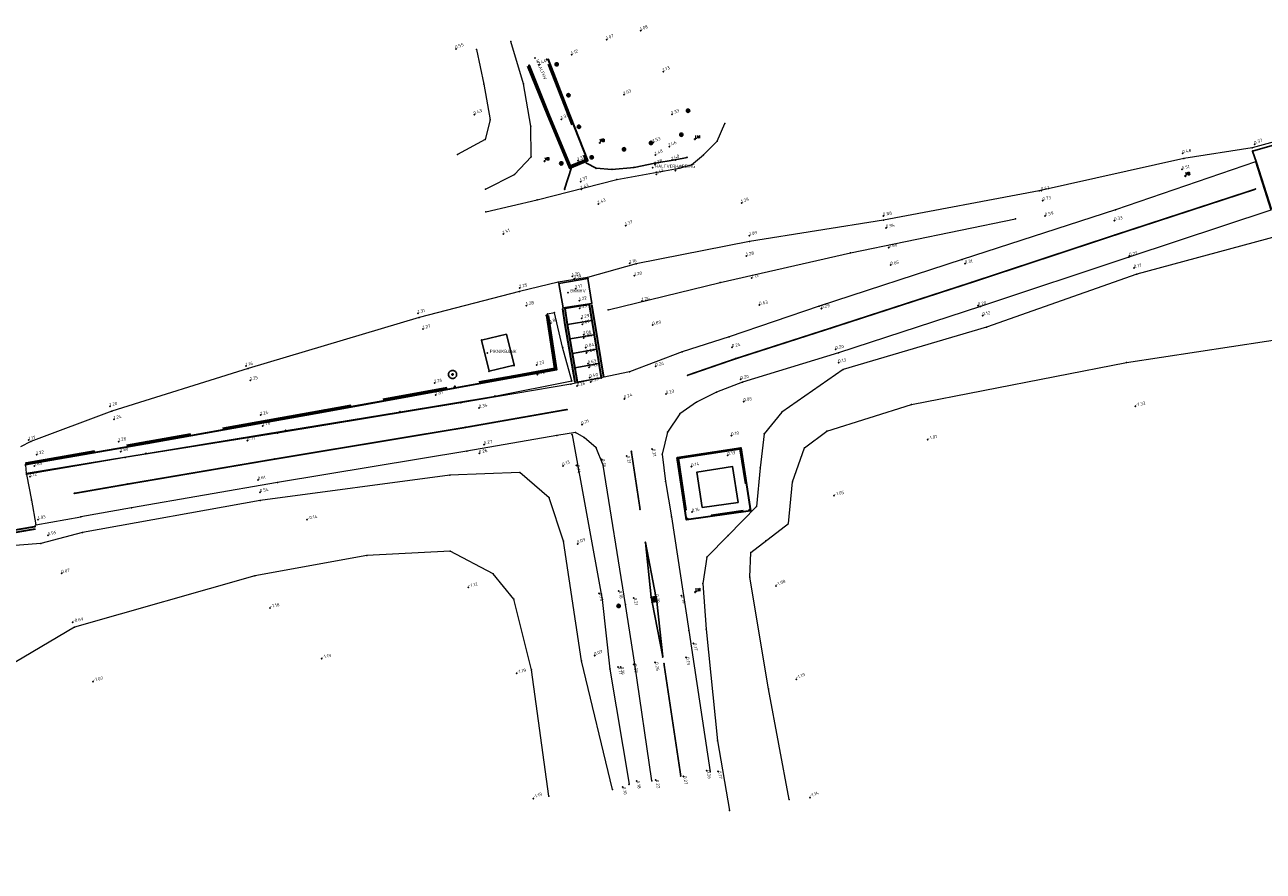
# Model space of a CAD drawing. Header units: metres. Extents: x 132506 to 133531, y 502698 to 503189.
# Tile 6 of 7: x 133391 to 133467, y 503124 to 503176. Entities that reach past the tile are written whole.
import ezdxf

# ---------------------------------------------------------------- set-up
doc = ezdxf.new("R2010")
doc.units = ezdxf.units.M
for name, pattern in [('VH-OPSLUITBAND_100X200', [16, 8, -2, 4, -2]), ('VH-OPSLUITBAND_150X250', [24, 16, -2, 4, -2]), ('VH-OPSLUITBAND_60X200', [12, 6, -2, 2, -2]), ('VW-30-270_STREEP', [3, 0.3, -2.7])]:
    doc.linetypes.add(name, pattern=pattern)
for name, color, linetype in [('B-ALG-HOOGTES', 11, 'Continuous'), ('B-ALG-PUNTEN', 11, 'Continuous'), ('B-ALG-T18-TEXT', 7, 'Continuous'), ('B-GEB-GEV-GEVEL', 7, 'Continuous'), ('B-MAR-FIG-VLAKKE', 254, 'Continuous'), ('B-OVL-LM-ALGEMEE', 71, 'Continuous'), ('B-SYM-PAPIERBAK', 7, 'Continuous'), ('B-SYM-VERKEERSBO', 71, 'Continuous'), ('B-WEG-ALG-LIJN', 13, 'Continuous'), ('B-WEG-BET-KANT', 111, 'Continuous'), ('DIVERSEN', 7, 'Continuous'), ('POINTS', 1, 'Continuous')]:
    doc.layers.add(name, color=color, linetype=linetype)
for name, color, linetype, lineweight in [('B-WE-GK-KEERWAND_SCHANSKORF-G', 30, 'Continuous', 18), ('B-WE-GW-DIJK_KRUIN-G', 90, 'Continuous', 18), ('B-WE-GW-DIJK_TEEN-G', 90, 'Continuous', 18), ('B-WE-VH-KANTOPSLUITING_ACHTERKANTBAND-G', 50, 'Continuous', 35), ('B-WE-VH-KANTOPSLUITING_OPSLUITBAND_100X200-G', 150, 'VH-OPSLUITBAND_100X200', 35), ('B-WE-VH-KANTOPSLUITING_OPSLUITBAND_150X250-G', 150, 'VH-OPSLUITBAND_150X250', 35), ('B-WE-VH-KANTOPSLUITING_OPSLUITBAND_60X200-G', 150, 'VH-OPSLUITBAND_60X200', 35), ('B-WE-VH-VERHARDING_ASFALT-G', 252, 'Continuous', 18), ('B-WE-VH-VERHARDING_ASFALT_ROOD-G', 10, 'Continuous', 18), ('B-WE-VH-VERHARDING_HALFVERHARDING-G', 252, 'Continuous', 18), ('B-WE-VW-MARKERING_LANGS_STREEP_30270_010-G', 7, 'VW-30-270_STREEP', 13), ('N-WE-OG-ZONE_BELEMMERING_OBJECT-G', 7, 'Continuous', 25)]:
    doc.layers.add(name, color=color, linetype=linetype, lineweight=lineweight)
doc.styles.add('NLCS-ISO', font='NLCS-ISO.ttf')
doc.styles.add('NLCS-ISO-M200-T25', font='NLCS-ISO.ttf', dxfattribs={"height": 0.5})
doc.styles.add('ROMANS', font='ROMANS')

msp = doc.modelspace()

# ---------------------------------------------------------------- linework, layer by layer
at = {"layer": 'B-ALG-HOOGTES'}
for p in [(133426.805, 503175.133), (133428.888, 503175.684), (133417.531, 503174.564), (133422.642, 503173.582), (133424.648, 503174.206), (133430.279, 503173.169), (133427.872, 503171.745), (133418.659, 503170.515), (133430.817, 503170.535), (133424.022, 503170.239), (133429.667, 503168.813), (133430.637, 503168.564), (133466.61, 503168.694), (133425.043, 503167.692), (133425.094, 503167.51), (133429.775, 503167.444), (133429.787, 503168.04), (133430.821, 503167.73), (133462.188, 503168.146), (133429.849, 503166.857), (133431.012, 503167.08), (133462.136, 503167.156), (133425.196, 503166.397), (133425.237, 503165.943), (133453.493, 503165.857), (133453.59, 503165.245), (133426.286, 503165.033), (133435.095, 503165.086), (133427.967, 503163.697), (133443.787, 503164.297), (133453.733, 503164.296), (133457.987, 503164.018), (133420.443, 503163.19), (133435.568, 503163.097), (133443.968, 503163.56), (133444.129, 503162.354), (133428.21, 503161.394), (133435.376, 503161.847), (133448.811, 503161.362), (133458.914, 503161.832), (133428.506, 503160.624), (133444.246, 503161.28), (133459.194, 503161.098), (133421.453, 503159.883), (133424.682, 503160.586), (133424.813, 503160.443), (133424.887, 503159.84), (133435.7, 503160.481), (133425.115, 503159.093), (133428.968, 503159.082), (133415.208, 503158.321), (133421.857, 503158.798), (133425.129, 503158.623), (133436.182, 503158.825), (133439.99, 503158.611), (133449.613, 503158.78), (133423.355, 503157.704), (133425.271, 503158.011), (133425.294, 503157.65), (133429.62, 503157.593), (133449.9, 503158.183), (133415.52, 503157.36), (133425.385, 503157.014), (133425.388, 503156.802), (133425.502, 503156.217), (133434.505, 503156.229), (133440.864, 503156.103), (133425.545, 503155.884), (133441.041, 503155.283), (133404.635, 503155.078), (133422.505, 503155.14), (133422.548, 503154.541), (133425.644, 503155.216), (133425.713, 503154.992), (133429.799, 503155.066), (133404.911, 503154.198), (133416.221, 503154.044), (133424.976, 503153.847), (133425.752, 503154.373), (133425.824, 503154.1), (133435.027, 503154.262), (133416.296, 503153.298), (133427.892, 503153.061), (133430.44, 503153.352), (133396.276, 503152.609), (133418.954, 503152.496), (133435.219, 503152.898), (133459.278, 503152.595), (133396.527, 503151.804), (133405.541, 503152.062), (133425.28, 503151.472), (133405.663, 503151.404), (133434.466, 503150.804), (133391.296, 503150.527), (133396.808, 503150.441), (133404.72, 503150.491), (133419.262, 503150.253), (133429.589, 503149.978), (133446.519, 503150.558), (133391.77, 503149.627), (133396.943, 503149.81), (133418.965, 503149.705), (133426.491, 503149.354), (133428.02, 503149.559), (133434.235, 503149.595), (133391.643, 503148.941), (133424.108, 503148.938), (133424.934, 503148.978), (133432.005, 503148.898), (133391.379, 503148.277), (133405.376, 503148.076), (133405.51, 503147.317), (133440.765, 503147.118), (133391.87, 503145.645), (133408.397, 503145.637), (133432.038, 503146.109), (133392.472, 503144.669), (133425.008, 503144.153), (133393.315, 503142.348), (133418.3, 503141.485), (133426.327, 503141.117), (133427.535, 503141.264), (133428.458, 503140.833), (133429.797, 503141.041), (133431.38, 503140.962), (133437.199, 503141.555), (133406.116, 503140.222), (133393.986, 503139.322), (133432.119, 503138.048), (133409.296, 503137.106), (133426.06, 503137.287), (133431.666, 503137.175), (133427.498, 503136.593), (133427.652, 503136.59), (133428.454, 503136.741), (133429.771, 503136.867), (133395.244, 503135.693), (133421.26, 503136.189), (133438.441, 503135.831), (133432.941, 503130.224), (133433.631, 503130.18), (133428.632, 503129.588), (133429.809, 503129.635), (133431.504, 503129.871), (133427.771, 503129.212), (133422.292, 503128.498), (133439.282, 503128.568)]:
    msp.add_point(p, dxfattribs=at)
at = {"layer": 'B-ALG-PUNTEN'}
for p in [(133423.718, 503173.614), (133424.452, 503171.717), (133431.802, 503170.765), (133425.09, 503169.776), (133431.385, 503169.286), (133432.22, 503169.012), (133427.86, 503168.4), (133429.529, 503168.787), (133466.476, 503168.285), (133424.003, 503167.524), (133425.55, 503167.546), (133425.885, 503167.9), (133429.766, 503167.534), (133431.015, 503167.747), (133431.737, 503167.895), (133466.718, 503167.578), (133424.633, 503167.286), (133426.149, 503167.228), (133427.124, 503167.154), (133428.485, 503167.287), (133424.207, 503165.936), (133466.656, 503165.947), (133458.023, 503163.127), (133423.863, 503160.142), (133425.65, 503160.456), (133449.212, 503160.216), (133423.591, 503158.357), (133424.115, 503158.645), (133425.876, 503158.928), (133423.171, 503158.275), (133440.549, 503157.404), (133424.093, 503156.233), (133434.703, 503155.523), (133423.701, 503154.882), (133431.778, 503154.515), (133424.648, 503154.161), (133417.393, 503153.724), (133419.927, 503153.235), (133409.496, 503152.297), (133414.105, 503152.268), (133424.351, 503152.405), (133407.078, 503151.121), (133418.136, 503151.31), (133398.62, 503150.334), (133398.506, 503149.709), (133406.382, 503149.358), (133428.313, 503149.83), (133391.084, 503148.997), (133391.143, 503148.506), (133397.377, 503147.825), (133394.087, 503147.252), (133428.851, 503146.282), (133429.178, 503144.238), (133429.527, 503140.877), (133429.827, 503140.924), (133432.236, 503141.192), (133427.529, 503140.344), (133429.585, 503140.57), (133429.709, 503140.753), (133429.88, 503140.618), (133430.243, 503137.208), (133430.317, 503136.783), (133431.35, 503129.896)]:
    msp.add_point(p, dxfattribs=at)
at = {"layer": 'B-ALG-T18-TEXT'}
for p in [(133422.387, 503174.013), (133429.621, 503167.258), (133424.425, 503159.596), (133419.472, 503155.879)]:
    msp.add_point(p, dxfattribs=at)
at = {"layer": 'B-GEB-GEV-GEVEL', "flags": 128}
msp.add_lwpolyline([(133432.674, 503146.387), (133434.868, 503146.704), (133434.518, 503148.907), (133432.335, 503148.549)], close=True, dxfattribs=at)
at = {"layer": 'B-MAR-FIG-VLAKKE', "flags": 128}
for points in [[(133429.178, 503144.238), (133429.527, 503140.877), (133429.827, 503140.924), (133429.178, 503144.238)], [(133429.88, 503140.618), (133429.585, 503140.57), (133430.243, 503137.208), (133429.88, 503140.618)]]:
    msp.add_lwpolyline(points, close=True, dxfattribs=at)
at = {"layer": 'B-OVL-LM-ALGEMEE', "linetype": 'Continuous', "flags": 128}
for points in [[(133432.22, 503169.037), (133432.22, 503169.037), (133432.22, 503169.037, -0.414214), (133432.245, 503169.012), (133432.245, 503169.012, -0.414214), (133432.22, 503168.987), (133432.22, 503168.987, -0.414214), (133432.195, 503169.012), (133432.195, 503169.012, -0.414214), (133432.22, 503169.037), (133432.22, 503169.037)], [(133432.236, 503141.217), (133432.236, 503141.217), (133432.236, 503141.217, -0.414214), (133432.261, 503141.192), (133432.261, 503141.192, -0.414214), (133432.236, 503141.167), (133432.236, 503141.167, -0.414214), (133432.211, 503141.192), (133432.211, 503141.192, -0.414214), (133432.236, 503141.217), (133432.236, 503141.217)]]:
    msp.add_lwpolyline(points, format="xyb", close=True, dxfattribs=at)
at = {"layer": 'B-SYM-PAPIERBAK', "linetype": 'Continuous', "flags": 128}
for points in [[(133417.331, 503154.812), (133417.331, 503154.812), (133417.331, 503154.812, -0.414214), (133417.581, 503154.562), (133417.581, 503154.562, -0.414214), (133417.331, 503154.312), (133417.331, 503154.312, -0.414214), (133417.081, 503154.562), (133417.081, 503154.562, -0.414214), (133417.331, 503154.812), (133417.331, 503154.812)], [(133417.331, 503154.604), (133417.331, 503154.604), (133417.331, 503154.604, -0.414214), (133417.373, 503154.562), (133417.373, 503154.562, -0.414214), (133417.331, 503154.52), (133417.331, 503154.52, -0.414214), (133417.289, 503154.562), (133417.289, 503154.562, -0.414214), (133417.331, 503154.604), (133417.331, 503154.604)], [(133417.331, 503154.583), (133417.331, 503154.583), (133417.331, 503154.583, -0.414214), (133417.352, 503154.562), (133417.352, 503154.562, -0.414214), (133417.331, 503154.541), (133417.331, 503154.541, -0.414214), (133417.31, 503154.562), (133417.31, 503154.562, -0.414214), (133417.331, 503154.583), (133417.331, 503154.583)]]:
    msp.add_lwpolyline(points, format="xyb", close=True, dxfattribs=at)
at = {"layer": 'B-SYM-VERKEERSBO', "linetype": 'Continuous', "flags": 128}
for points in [[(133426.378, 503168.82), (133426.378, 503168.82), (133426.378, 503168.82, -0.414214), (133426.403, 503168.795), (133426.403, 503168.795, -0.414214), (133426.378, 503168.77), (133426.378, 503168.77, -0.414214), (133426.353, 503168.795), (133426.353, 503168.795, -0.414214), (133426.378, 503168.82), (133426.378, 503168.82)], [(133422.984, 503167.689), (133422.984, 503167.689), (133422.984, 503167.689, -0.414214), (133423.009, 503167.664), (133423.009, 503167.664, -0.414214), (133422.984, 503167.639), (133422.984, 503167.639, -0.414214), (133422.959, 503167.664), (133422.959, 503167.664, -0.414214), (133422.984, 503167.689), (133422.984, 503167.689)], [(133462.349, 503166.782), (133462.349, 503166.782), (133462.349, 503166.782, -0.414214), (133462.374, 503166.757), (133462.374, 503166.757, -0.414214), (133462.349, 503166.732), (133462.349, 503166.732, -0.414214), (133462.324, 503166.757), (133462.324, 503166.757, -0.414214), (133462.349, 503166.782), (133462.349, 503166.782)]]:
    msp.add_lwpolyline(points, format="xyb", close=True, dxfattribs=at)
at = {"layer": 'B-WE-GK-KEERWAND_SCHANSKORF-G', "flags": 128}
msp.add_lwpolyline([(133391.143, 503148.506), (133398.506, 503149.709), (133407.078, 503151.121), (133414.105, 503152.268), (133419.927, 503153.235), (133424.648, 503154.161), (133424.093, 503156.233), (133423.591, 503158.357), (133423.171, 503158.275), (133423.701, 503154.882), (133417.393, 503153.724), (133409.496, 503152.297), (133398.62, 503150.334), (133391.084, 503148.997), (133391.143, 503148.506)], close=True, dxfattribs=at)
at = {"layer": 'B-WE-GW-DIJK_KRUIN-G', "flags": 128}
for points in [[(133493.448, 503175.689), (133484.573, 503172.976), (133477.961, 503170.292), (133476.854, 503169.499), (133474.46, 503166.726), (133470.475, 503163.952), (133468.007, 503163.052), (133459.37, 503160.717), (133450.123, 503157.463), (133441.334, 503154.86), (133437.553, 503152.245), (133436.464, 503150.912), (133436.228, 503148.828), (133435.998, 503146.451), (133434.257, 503144.661), (133432.951, 503143.329), (133432.699, 503141.709), (133432.9, 503138.906), (133433.601, 503132.055), (133434.353, 503127.77)], [(133419.352, 503165.941), (133421.142, 503166.843), (133422.165, 503167.923), (133422.141, 503169.807), (133421.689, 503172.409), (133420.908, 503175.017)], [(133426.886, 503158.541), (133433.774, 503160.203), (133441.772, 503162.04), (133451.918, 503164.121)], [(133427.148, 503129.069), (133425.248, 503136.973), (133424.146, 503144.312), (133423.264, 503146.972), (133421.472, 503148.53), (133417.158, 503148.369), (133405.52, 503146.817), (133394.602, 503144.845), (133392.041, 503144.175), (133388.621, 503143.915), (133385.074, 503144.242), (133382.521, 503144.533)]]:
    msp.add_lwpolyline(points, dxfattribs=at)
at = {"layer": 'B-WE-GW-DIJK_KRUIN-G'}
for p in [(133420.908, 503175.017), (133421.689, 503172.409), (133422.141, 503169.807), (133422.165, 503167.923), (133421.142, 503166.843), (133419.352, 503165.941), (133451.918, 503164.121), (133441.772, 503162.04), (133459.37, 503160.717), (133433.774, 503160.203), (133426.886, 503158.541), (133450.123, 503157.463), (133441.334, 503154.86), (133437.553, 503152.245), (133436.464, 503150.912), (133421.472, 503148.53), (133436.228, 503148.828), (133417.158, 503148.369), (133423.264, 503146.972), (133405.52, 503146.817), (133435.998, 503146.451), (133394.602, 503144.845), (133434.257, 503144.661), (133392.041, 503144.175), (133424.146, 503144.312), (133432.951, 503143.329), (133432.699, 503141.709), (133432.9, 503138.906), (133425.248, 503136.973), (133433.601, 503132.055), (133427.148, 503129.069), (133434.353, 503127.77)]:
    msp.add_point(p, dxfattribs=at)
at = {"layer": 'B-WE-GW-DIJK_TEEN-G', "flags": 128}
for points in [[(133418.794, 503174.528), (133419.248, 503172.394), (133419.641, 503170.203), (133419.333, 503169.001), (133417.625, 503168.075)], [(133438, 503128.453), (133436.738, 503135.245), (133435.591, 503142.116), (133435.654, 503143.627), (133437.963, 503145.399), (133438.211, 503147.961), (133438.943, 503150.059), (133440.321, 503151.079), (133445.528, 503152.712), (133458.738, 503155.293), (133469.486, 503156.927), (133474.746, 503160.26), (133477.688, 503163.689), (133479.651, 503166.832), (133481.665, 503169.741), (133485.256, 503171.175), (133490.071, 503172.619)], [(133423.243, 503128.655), (133422.176, 503136.421), (133421.098, 503140.752), (133419.826, 503142.314), (133417.183, 503143.713), (133412.06, 503143.441), (133405.189, 503142.197), (133394.102, 503139.035), (133387.866, 503135.338), (133386.449, 503134.909), (133380.439, 503134.511), (133372.294, 503132.664), (133365.883, 503129.365), (133361.486, 503124.039)]]:
    msp.add_lwpolyline(points, dxfattribs=at)
at = {"layer": 'B-WE-GW-DIJK_TEEN-G'}
for p in [(133418.794, 503174.528), (133419.248, 503172.394), (133419.641, 503170.203), (133419.333, 503169.001), (133417.625, 503168.075), (133458.738, 503155.293), (133445.528, 503152.712), (133440.321, 503151.079), (133438.943, 503150.059), (133438.211, 503147.961), (133436.57, 503144.33), (133412.06, 503143.441), (133417.183, 503143.713), (133435.654, 503143.627), (133405.189, 503142.197), (133419.826, 503142.314), (133435.591, 503142.116), (133421.098, 503140.752), (133394.102, 503139.035), (133422.176, 503136.421), (133436.738, 503135.245), (133423.243, 503128.655), (133438, 503128.453)]:
    msp.add_point(p, dxfattribs=at)
at = {"layer": 'B-WE-VH-KANTOPSLUITING_ACHTERKANTBAND-G', "flags": 128}
for points in [[(133421.935, 503173.499), (133423.136, 503170.54), (133424.505, 503167.241), (133425.642, 503167.706), (133424.319, 503171.092), (133423.206, 503173.952)], [(133424.858, 503154.072), (133424.249, 503157.614), (133424.099, 503158.589)], [(133425.868, 503158.866), (133426.031, 503157.898), (133426.611, 503154.385)], [(133423.195, 503158.192), (133423.708, 503154.854), (133421.077, 503154.367), (133417.478, 503153.72), (133409.494, 503152.269), (133398.592, 503150.321), (133391.162, 503149.019)], [(133381.984, 503146.179), (133382.848, 503145.742), (133383.787, 503145.378), (133384.747, 503145.057), (133385.738, 503144.811), (133386.753, 503144.696), (133387.745, 503144.603), (133388.714, 503144.619), (133389.745, 503144.737), (133390.74, 503144.914), (133391.7, 503145.076)]]:
    msp.add_lwpolyline(points, dxfattribs=at)
msp.add_lwpolyline([(133431.133, 503149.466), (133435.035, 503150.054), (133435.632, 503146.186), (133431.704, 503145.621)], close=True, dxfattribs=at)
at = {"layer": 'B-WE-VH-KANTOPSLUITING_OPSLUITBAND_100X200-G', "flags": 128}
for points in [[(133422.028, 503173.537), (133423.229, 503170.578), (133424.559, 503167.371), (133425.513, 503167.761), (133424.226, 503171.056), (133423.113, 503173.916)], [(133423.096, 503158.177), (133423.594, 503154.935), (133421.059, 503154.465), (133417.46, 503153.818), (133409.476, 503152.367), (133398.575, 503150.419), (133391.145, 503149.118)]]:
    msp.add_lwpolyline(points, dxfattribs=at)
at = {"layer": 'B-WE-VH-KANTOPSLUITING_OPSLUITBAND_100X200-G'}
for p in [(133422.028, 503173.537), (133423.113, 503173.916), (133423.229, 503170.578), (133424.226, 503171.056), (133425.513, 503167.761), (133424.559, 503167.371), (133423.096, 503158.177), (133423.594, 503154.935), (133417.46, 503153.818), (133421.059, 503154.465), (133409.476, 503152.367), (133398.575, 503150.419), (133391.145, 503149.118)]:
    msp.add_point(p, dxfattribs=at)
at = {"layer": 'B-WE-VH-KANTOPSLUITING_OPSLUITBAND_150X250-G', "flags": 128}
for points in [[(133425.006, 503154.097), (133424.397, 503157.638), (133424.247, 503158.612)], [(133425.72, 503158.841), (133425.883, 503157.873), (133426.463, 503154.361)], [(133382.052, 503146.313), (133382.909, 503145.879), (133383.838, 503145.519), (133384.789, 503145.201), (133385.765, 503144.959), (133386.768, 503144.845), (133387.751, 503144.753), (133388.704, 503144.769), (133389.723, 503144.885), (133390.714, 503145.062), (133391.675, 503145.224)]]:
    msp.add_lwpolyline(points, dxfattribs=at)
at = {"layer": 'B-WE-VH-KANTOPSLUITING_OPSLUITBAND_150X250-G'}
for p in [(133425.72, 503158.841), (133424.397, 503157.638), (133425.883, 503157.873), (133425.006, 503154.097), (133426.463, 503154.361), (133391.675, 503145.224)]:
    msp.add_point(p, dxfattribs=at)
at = {"layer": 'B-WE-VH-KANTOPSLUITING_OPSLUITBAND_60X200-G', "flags": 128}
msp.add_lwpolyline([(133431.201, 503149.416), (133434.985, 503149.986), (133435.563, 503146.237), (133431.755, 503145.689), (133431.201, 503149.416)], close=True, dxfattribs=at)
at = {"layer": 'B-WE-VH-KANTOPSLUITING_OPSLUITBAND_60X200-G'}
for p in [(133434.985, 503149.986), (133431.201, 503149.416), (133435.563, 503146.237), (133431.755, 503145.689)]:
    msp.add_point(p, dxfattribs=at)
at = {"layer": 'B-WE-VH-VERHARDING_ASFALT-G', "flags": 128}
for points in [[(133471.107, 503169.751), (133466.459, 503168.488), (133462.254, 503167.823), (133453.366, 503165.849), (133443.795, 503164.048), (133435.581, 503162.736), (133428.619, 503161.358), (133425.628, 503160.522), (133423.809, 503160.223), (133421.436, 503159.66), (133415.28, 503158.07), (133404.78, 503154.923), (133396.39, 503152.313), (133391.413, 503150.443), (133390.788, 503150.106)], [(133419.367, 503164.548), (133422.528, 503165.295), (133427.424, 503166.547), (133431.243, 503167.245), (133432.005, 503167.448), (133432.753, 503168.06), (133433.58, 503168.89), (133434.049, 503169.987)]]:
    msp.add_lwpolyline(points, dxfattribs=at)
at = {"layer": 'B-WE-VH-VERHARDING_ASFALT-G'}
for p in [(133434.049, 503169.987), (133433.58, 503168.89), (133466.459, 503168.488), (133432.005, 503167.448), (133432.753, 503168.06), (133462.254, 503167.823), (133431.243, 503167.245), (133427.424, 503166.547), (133422.528, 503165.295), (133453.366, 503165.849), (133419.367, 503164.548), (133443.795, 503164.048), (133435.581, 503162.736), (133428.619, 503161.358), (133423.809, 503160.223), (133425.628, 503160.522), (133421.436, 503159.66), (133415.28, 503158.07), (133404.78, 503154.923), (133396.39, 503152.313), (133391.413, 503150.443)]:
    msp.add_point(p, dxfattribs=at)
at = {"layer": 'B-WE-VH-VERHARDING_ASFALT_ROOD-G', "flags": 128}
for points in [[(133466.665, 503167.625), (133458.054, 503164.683), (133448.642, 503161.616), (133439.852, 503158.767), (133434.321, 503156.882), (133431.43, 503155.956), (133428.209, 503154.723), (133424.602, 503153.964), (133417.841, 503152.809), (133406.569, 503150.948), (133397.211, 503149.46), (133391.16, 503148.412), (133391.465, 503146.83), (133391.73, 503145.32), (133394.489, 503145.809)], [(133466.665, 503167.625), (133467.605, 503164.662), (133458.874, 503161.767), (133449.756, 503158.733), (133441.04, 503155.88), (133435.146, 503154.091), (133433.544, 503153.481), (133432.321, 503152.861), (133431.287, 503152.137), (133430.526, 503151.009), (133430.209, 503149.655), (133430.413, 503147.975), (133430.786, 503145.812), (133431.852, 503138.82), (133433.149, 503130.147)], [(133429.565, 503129.586), (133428.527, 503136.753), (133427.947, 503140.423), (133426.577, 503148.98), (133426.143, 503150.056), (133425.415, 503150.688), (133424.889, 503150.993), (133423.736, 503150.805), (133418.199, 503149.843), (133406.58, 503147.928), (133397.616, 503146.373), (133394.489, 503145.809)]]:
    msp.add_lwpolyline(points, dxfattribs=at)
at = {"layer": 'B-WE-VH-VERHARDING_ASFALT_ROOD-G'}
for p in [(133466.665, 503167.625), (133458.054, 503164.683), (133448.642, 503161.616), (133458.874, 503161.767), (133439.852, 503158.767), (133449.756, 503158.733), (133434.321, 503156.882), (133431.43, 503155.956), (133441.04, 503155.88), (133428.209, 503154.723), (133424.602, 503153.964), (133435.146, 503154.091), (133433.544, 503153.481), (133417.841, 503152.809), (133432.321, 503152.861), (133431.287, 503152.137), (133406.569, 503150.948), (133423.736, 503150.805), (133424.889, 503150.993), (133430.526, 503151.009), (133425.415, 503150.688), (133426.143, 503150.056), (133397.211, 503149.46), (133418.199, 503149.843), (133430.209, 503149.655), (133426.577, 503148.98), (133391.16, 503148.412), (133406.58, 503147.928), (133430.413, 503147.975), (133391.465, 503146.83), (133397.616, 503146.373), (133394.489, 503145.809), (133430.786, 503145.812), (133391.73, 503145.32), (133427.947, 503140.423), (133431.852, 503138.82), (133428.527, 503136.753), (133429.565, 503129.586), (133433.149, 503130.147)]:
    msp.add_point(p, dxfattribs=at)
at = {"layer": 'B-WE-VH-VERHARDING_HALFVERHARDING-G', "flags": 128}
msp.add_lwpolyline([(133424.676, 503150.856), (133426.523, 503140.726), (133426.993, 503136.456), (133428.178, 503129.381)], dxfattribs=at)
at = {"layer": 'B-WE-VW-MARKERING_LANGS_STREEP_30270_010-G', "const_width": 0.1, "flags": 128}
for points in [[(133466.656, 503165.947), (133458.023, 503163.127), (133449.212, 503160.216), (133440.549, 503157.404), (133434.703, 503155.523), (133431.778, 503154.515)], [(133424.351, 503152.405), (133418.136, 503151.31), (133406.382, 503149.358), (133397.377, 503147.825), (133394.087, 503147.252)], [(133428.851, 503146.282), (133428.313, 503149.83)], [(133430.317, 503136.783), (133431.35, 503129.896)]]:
    msp.add_lwpolyline(points, dxfattribs=at)
at = {"layer": 'B-WEG-ALG-LIJN', "flags": 128}
for points in [[(133467.649, 503164.701), (133466.718, 503167.578), (133466.476, 503168.285), (133471.095, 503169.613)], [(133425.55, 503167.546), (133426.149, 503167.228), (133427.124, 503167.154), (133428.485, 503167.287), (133429.766, 503167.534), (133431.015, 503167.747), (133431.737, 503167.895)], [(133424.633, 503167.286), (133424.207, 503165.936)]]:
    msp.add_lwpolyline(points, dxfattribs=at)
msp.add_lwpolyline([(133425.65, 503160.456), (133425.876, 503158.928), (133424.115, 503158.645), (133423.863, 503160.142), (133425.65, 503160.456)], close=True, dxfattribs=at)
at = {"layer": 'B-WEG-BET-KANT', "flags": 128}
for points in [[(133424.247, 503158.612), (133425.727, 503158.85)], [(133425.879, 503157.874), (133424.397, 503157.638)], [(133424.549, 503156.743), (133426.013, 503157)], [(133426.163, 503156.115), (133424.703, 503155.854)], [(133424.839, 503154.97), (133426.31, 503155.227)], [(133426.462, 503154.355), (133425.006, 503154.097)]]:
    msp.add_lwpolyline(points, dxfattribs=at)
at = {"layer": 'B-WEG-BET-KANT'}
for p in [(133424.247, 503158.612), (133425.727, 503158.85), (133425.879, 503157.874), (133426.013, 503157), (133424.549, 503156.743), (133426.163, 503156.115), (133424.703, 503155.854), (133424.839, 503154.97), (133426.31, 503155.227), (133426.462, 503154.355)]:
    msp.add_point(p, dxfattribs=at)
at = {"layer": 'DIVERSEN', "linetype": 'Continuous'}
for p, q in [((133420.644, 503157.04), (133419.112, 503156.67)), ((133421.105, 503155.129), (133420.644, 503157.04)), ((133419.112, 503156.67), (133419.573, 503154.759)), ((133419.573, 503154.759), (133421.105, 503155.129)), ((133429.834, 503140.917), (133429.538, 503140.868)), ((133429.538, 503140.868), (133429.584, 503140.589)), ((133429.88, 503140.638), (133429.834, 503140.917)), ((133429.584, 503140.589), (133429.88, 503140.638))]:
    msp.add_line(p, q, dxfattribs=at)
at = {"layer": 'DIVERSEN'}
for p in [(133419.112, 503156.67), (133419.573, 503154.759), (133421.112, 503155.1), (133429.538, 503140.868), (133429.834, 503140.917), (133429.584, 503140.589)]:
    msp.add_point(p, dxfattribs=at)
at = {"layer": 'N-WE-OG-ZONE_BELEMMERING_OBJECT-G'}
for p, q in [((133423.618, 503173.614), (133423.818, 503173.614)), ((133423.789, 503173.685), (133423.647, 503173.543)), ((133423.647, 503173.685), (133423.789, 503173.543)), ((133423.718, 503173.714), (133423.718, 503173.514)), ((133424.352, 503171.717), (133424.552, 503171.717)), ((133424.523, 503171.788), (133424.381, 503171.646)), ((133424.381, 503171.788), (133424.523, 503171.646)), ((133424.452, 503171.817), (133424.452, 503171.617)), ((133431.702, 503170.765), (133431.902, 503170.765)), ((133431.873, 503170.836), (133431.731, 503170.694)), ((133431.731, 503170.836), (133431.873, 503170.694)), ((133431.802, 503170.865), (133431.802, 503170.665)), ((133424.99, 503169.776), (133425.19, 503169.776)), ((133425.161, 503169.847), (133425.019, 503169.705)), ((133425.019, 503169.847), (133425.161, 503169.705)), ((133425.09, 503169.876), (133425.09, 503169.676)), ((133431.285, 503169.286), (133431.485, 503169.286)), ((133431.456, 503169.357), (133431.314, 503169.215)), ((133431.314, 503169.357), (133431.456, 503169.215)), ((133431.385, 503169.386), (133431.385, 503169.186)), ((133427.76, 503168.4), (133427.96, 503168.4)), ((133427.931, 503168.471), (133427.789, 503168.329)), ((133427.789, 503168.471), (133427.931, 503168.329)), ((133427.86, 503168.5), (133427.86, 503168.3)), ((133429.429, 503168.787), (133429.629, 503168.787)), ((133429.6, 503168.858), (133429.458, 503168.716)), ((133429.458, 503168.858), (133429.6, 503168.716)), ((133429.529, 503168.887), (133429.529, 503168.687)), ((133423.903, 503167.524), (133424.103, 503167.524)), ((133424.074, 503167.595), (133423.932, 503167.453)), ((133423.932, 503167.595), (133424.074, 503167.453)), ((133424.003, 503167.624), (133424.003, 503167.424)), ((133425.785, 503167.9), (133425.985, 503167.9)), ((133425.956, 503167.971), (133425.814, 503167.829)), ((133425.814, 503167.971), (133425.956, 503167.829)), ((133425.885, 503168), (133425.885, 503167.8)), ((133429.78, 503140.824), (133429.638, 503140.682)), ((133429.638, 503140.824), (133429.78, 503140.682)), ((133429.709, 503140.853), (133429.709, 503140.653)), ((133427.429, 503140.344), (133427.629, 503140.344)), ((133427.6, 503140.415), (133427.458, 503140.273)), ((133427.458, 503140.415), (133427.6, 503140.273)), ((133427.529, 503140.444), (133427.529, 503140.244)), ((133429.609, 503140.753), (133429.809, 503140.753))]:
    msp.add_line(p, q, dxfattribs=at)
at = {"layer": 'N-WE-OG-ZONE_BELEMMERING_OBJECT-G', "flags": 128}
for points in [[(133423.718, 503173.714), (133423.718, 503173.714), (133423.718, 503173.714, -0.414214), (133423.818, 503173.614), (133423.818, 503173.614, -0.414214), (133423.718, 503173.514), (133423.718, 503173.514, -0.414214), (133423.618, 503173.614), (133423.618, 503173.614, -0.414214), (133423.718, 503173.714), (133423.718, 503173.714)], [(133424.452, 503171.817), (133424.452, 503171.817), (133424.452, 503171.817, -0.414214), (133424.552, 503171.717), (133424.552, 503171.717, -0.414214), (133424.452, 503171.617), (133424.452, 503171.617, -0.414214), (133424.352, 503171.717), (133424.352, 503171.717, -0.414214), (133424.452, 503171.817), (133424.452, 503171.817)], [(133431.802, 503170.865), (133431.802, 503170.865), (133431.802, 503170.865, -0.414214), (133431.902, 503170.765), (133431.902, 503170.765, -0.414214), (133431.802, 503170.665), (133431.802, 503170.665, -0.414214), (133431.702, 503170.765), (133431.702, 503170.765, -0.414214), (133431.802, 503170.865), (133431.802, 503170.865)], [(133425.09, 503169.876), (133425.09, 503169.876), (133425.09, 503169.876, -0.414214), (133425.19, 503169.776), (133425.19, 503169.776, -0.414214), (133425.09, 503169.676), (133425.09, 503169.676, -0.414214), (133424.99, 503169.776), (133424.99, 503169.776, -0.414214), (133425.09, 503169.876), (133425.09, 503169.876)], [(133431.385, 503169.386), (133431.385, 503169.386), (133431.385, 503169.386, -0.414214), (133431.485, 503169.286), (133431.485, 503169.286, -0.414214), (133431.385, 503169.186), (133431.385, 503169.186, -0.414214), (133431.285, 503169.286), (133431.285, 503169.286, -0.414214), (133431.385, 503169.386), (133431.385, 503169.386)], [(133427.86, 503168.5), (133427.86, 503168.5), (133427.86, 503168.5, -0.414214), (133427.96, 503168.4), (133427.96, 503168.4, -0.414214), (133427.86, 503168.3), (133427.86, 503168.3, -0.414214), (133427.76, 503168.4), (133427.76, 503168.4, -0.414214), (133427.86, 503168.5), (133427.86, 503168.5)], [(133429.529, 503168.887), (133429.529, 503168.887), (133429.529, 503168.887, -0.414214), (133429.629, 503168.787), (133429.629, 503168.787, -0.414214), (133429.529, 503168.687), (133429.529, 503168.687, -0.414214), (133429.429, 503168.787), (133429.429, 503168.787, -0.414214), (133429.529, 503168.887), (133429.529, 503168.887)], [(133424.003, 503167.624), (133424.003, 503167.624), (133424.003, 503167.624, -0.414214), (133424.103, 503167.524), (133424.103, 503167.524, -0.414214), (133424.003, 503167.424), (133424.003, 503167.424, -0.414214), (133423.903, 503167.524), (133423.903, 503167.524, -0.414214), (133424.003, 503167.624), (133424.003, 503167.624)], [(133425.885, 503168), (133425.885, 503168), (133425.885, 503168, -0.414214), (133425.985, 503167.9), (133425.985, 503167.9, -0.414214), (133425.885, 503167.8), (133425.885, 503167.8, -0.414214), (133425.785, 503167.9), (133425.785, 503167.9, -0.414214), (133425.885, 503168), (133425.885, 503168)], [(133429.709, 503140.853), (133429.709, 503140.853), (133429.709, 503140.853, -0.414214), (133429.809, 503140.753), (133429.809, 503140.753, -0.414214), (133429.709, 503140.653), (133429.709, 503140.653, -0.414214), (133429.609, 503140.753), (133429.609, 503140.753, -0.414214), (133429.709, 503140.853), (133429.709, 503140.853)], [(133427.529, 503140.444), (133427.529, 503140.444), (133427.529, 503140.444, -0.414214), (133427.629, 503140.344), (133427.629, 503140.344, -0.414214), (133427.529, 503140.244), (133427.529, 503140.244, -0.414214), (133427.429, 503140.344), (133427.429, 503140.344, -0.414214), (133427.529, 503140.444), (133427.529, 503140.444)]]:
    msp.add_lwpolyline(points, format="xyb", close=True, dxfattribs=at)
at = {"layer": 'POINTS'}
for p in [(133426.378, 503168.795), (133422.984, 503167.664), (133462.349, 503166.757), (133417.331, 503154.562), (133424.676, 503150.856), (133426.523, 503140.726), (133426.993, 503136.456), (133428.178, 503129.381)]:
    msp.add_point(p, dxfattribs=at)

# ---------------------------------------------------------------- texts
at = {"layer": 'B-ALG-HOOGTES', "style": 'NLCS-ISO'}
for s, rotation, p in [('1.08', 20.61928, (133428.888, 503175.684)), ('1.07', 20.61928, (133426.805, 503175.133)), ('0.55', 20.61928, (133417.531, 503174.564)), ('1.12', 20.61928, (133424.648, 503174.206)), ('1.44', 20.61928, (133422.642, 503173.582)), ('1.13', 20.61928, (133430.279, 503173.169)), ('1.03', 20.61928, (133427.872, 503171.745)), ('0.43', 20.61928, (133418.659, 503170.515)), ('1.33', 20.61928, (133424.022, 503170.239)), ('1.33', 20.61928, (133430.817, 503170.535)), ('1.53', 20.61928, (133429.667, 503168.813)), ('0.37', 20.61928, (133466.61, 503168.694)), ('1.48', 20.61928, (133429.787, 503168.04)), ('1.46', 20.61928, (133430.637, 503168.564)), ('0.48', 9.58322, (133462.188, 503168.146)), ('1.33', 20.61928, (133425.043, 503167.692)), ('1.34', 20.61928, (133425.094, 503167.51)), ('1.38', 20.61928, (133429.775, 503167.444)), ('1.40', 20.61928, (133430.821, 503167.73)), ('1.43', 20.61928, (133431.012, 503167.08)), ('1.37', 20.61928, (133425.196, 503166.397)), ('1.43', 20.61928, (133429.849, 503166.857)), ('0.51', 9.58322, (133462.136, 503167.156)), ('1.43', 20.61928, (133425.237, 503165.943)), ('0.63', 9.58322, (133453.493, 503165.857)), ('1.43', 20.61928, (133426.286, 503165.033)), ('1.28', 20.61928, (133435.095, 503165.086)), ('0.73', 9.58322, (133453.59, 503165.245)), ('0.88', 9.58322, (133443.787, 503164.297)), ('0.59', 9.58322, (133453.733, 503164.296)), ('1.37', 20.61928, (133427.967, 503163.697)), ('0.94', 9.58322, (133443.968, 503163.56)), ('0.33', 9.58322, (133457.987, 503164.018)), ('1.41', 20.61928, (133420.443, 503163.19)), ('1.09', 9.58322, (133435.568, 503163.097)), ('1.28', 9.58322, (133435.376, 503161.847)), ('0.88', 9.58322, (133444.129, 503162.354)), ('0.27', 9.58322, (133458.914, 503161.832)), ('1.16', 9.58322, (133428.21, 503161.394)), ('0.65', 9.58322, (133444.246, 503161.28)), ('0.31', 9.58322, (133448.811, 503161.362)), ('0.17', 9.58322, (133459.194, 503161.098)), ('1.20', 9.95662, (133424.682, 503160.586)), ('1.19', 9.95662, (133424.813, 503160.443)), ('1.20', 9.58322, (133428.506, 503160.624)), ('1.13', 9.58322, (133435.7, 503160.481)), ('1.25', 10.2429, (133421.453, 503159.883)), ('1.17', 9.95662, (133424.887, 503159.84)), ('1.28', 10.2429, (133421.857, 503158.798)), ('1.22', 9.95662, (133425.115, 503159.093)), ('1.26', 9.58322, (133428.968, 503159.082)), ('0.63', 9.58322, (133436.182, 503158.825)), ('1.31', 10.2429, (133415.208, 503158.321)), ('1.29', 9.95662, (133425.129, 503158.623)), ('0.29', 9.58322, (133439.99, 503158.611)), ('0.20', 9.58322, (133449.613, 503158.78)), ('0.12', 9.58322, (133449.9, 503158.183)), ('1.27', 10.2429, (133415.52, 503157.36)), ('1.81', 20.61928, (133423.355, 503157.704)), ('1.29', 9.95662, (133425.271, 503158.011)), ('1.07', 9.95662, (133425.294, 503157.65)), ('0.89', 9.58322, (133429.62, 503157.593)), ('0.85', 9.95662, (133425.388, 503156.802)), ('1.06', 9.95662, (133425.385, 503157.014)), ('0.84', 9.95662, (133425.502, 503156.217)), ('0.64', 9.95662, (133425.545, 503155.884)), ('0.24', 9.58322, (133434.505, 503156.229)), ('0.20', 9.58322, (133440.864, 503156.103)), ('1.16', 10.2429, (133404.635, 503155.078)), ('1.23', 10.2429, (133422.505, 503155.14)), ('0.63', 9.95662, (133425.644, 503155.216)), ('0.43', 9.95662, (133425.713, 503154.992)), ('0.24', 9.58322, (133429.799, 503155.066)), ('0.13', 9.58322, (133441.041, 503155.283)), ('1.76', 10.2429, (133422.548, 503154.541)), ('0.40', 9.95662, (133425.752, 503154.373)), ('0.20', 9.58322, (133435.027, 503154.262)), ('1.25', 10.2429, (133404.911, 503154.198)), ('1.26', 10.2429, (133416.221, 503154.044)), ('0.26', 9.95662, (133424.976, 503153.847)), ('0.27', 9.95662, (133425.824, 503154.1)), ('1.81', 10.2429, (133416.296, 503153.298)), ('0.24', 20.61928, (133427.892, 503153.061)), ('0.23', 9.58322, (133430.44, 503153.352)), ('0.05', 9.58322, (133435.219, 503152.898)), ('1.20', 10.2429, (133396.276, 503152.609)), ('1.24', 10.2429, (133405.541, 503152.062)), ('0.34', 10.2429, (133418.954, 503152.496)), ('-1.33', 9.58322, (133459.278, 503152.595)), ('1.24', 10.2429, (133396.527, 503151.804)), ('1.78', 10.2429, (133405.663, 503151.404)), ('0.21', 20.61928, (133425.28, 503151.472)), ('1.17', 10.2429, (133391.296, 503150.527)), ('1.28', 10.2429, (133396.808, 503150.441)), ('0.71', 10.2429, (133404.72, 503150.491)), ('0.10', 9.58322, (133434.466, 503150.804)), ('-1.01', 9.58322, (133446.519, 503150.558)), ('1.80', 10.2429, (133396.943, 503149.81)), ('0.26', 10.2429, (133418.965, 503149.705)), ('0.27', 10.2429, (133419.262, 503150.253)), ('0.21', 278.61444, (133429.589, 503149.978)), ('1.85', 10.2429, (133391.643, 503148.941)), ('1.22', 10.2429, (133391.77, 503149.627)), ('0.13', 20.61928, (133424.108, 503148.938)), ('0.18', 278.61444, (133426.491, 503149.354)), ('0.21', 278.61444, (133428.02, 503149.559)), ('0.13', 9.58322, (133434.235, 503149.595)), ('1.12', 10.2429, (133391.379, 503148.277)), ('0.14', 278.61444, (133424.934, 503148.978)), ('0.14', 9.58322, (133432.005, 503148.898)), ('0.61', 10.2429, (133405.376, 503148.076)), ('0.54', 10.2429, (133405.51, 503147.317)), ('-1.05', 9.58322, (133440.765, 503147.118)), ('0.14', 9.58322, (133432.038, 503146.109)), ('1.03', 10.2429, (133391.87, 503145.645)), ('-0.14', 10.2429, (133408.397, 503145.637)), ('0.95', 10.2429, (133392.472, 503144.669)), ('0.09', 20.61928, (133425.008, 503144.153)), ('0.07', 10.2429, (133393.315, 503142.348)), ('-1.12', 10.2429, (133418.3, 503141.485)), ('-1.08', 20.61928, (133437.199, 503141.555)), ('0.13', 278.61444, (133426.327, 503141.117)), ('0.16', 278.61444, (133427.535, 503141.264)), ('0.21', 278.61444, (133428.458, 503140.833)), ('0.20', 278.61444, (133429.797, 503141.041)), ('0.14', 278.61444, (133431.38, 503140.962)), ('-1.18', 10.2429, (133406.116, 503140.222)), ('-0.69', 10.2429, (133393.986, 503139.322)), ('0.17', 278.61444, (133432.119, 503138.048)), ('-1.19', 10.2429, (133409.296, 503137.106)), ('0.03', 20.61928, (133426.06, 503137.287)), ('0.19', 278.61444, (133431.666, 503137.175)), ('-1.19', 10.2429, (133421.26, 503136.189)), ('0.17', 278.61444, (133427.498, 503136.593)), ('0.16', 278.61444, (133427.652, 503136.59)), ('0.22', 278.61444, (133428.454, 503136.741)), ('0.26', 278.61444, (133429.771, 503136.867)), ('-1.07', 10.2429, (133395.244, 503135.693)), ('-1.19', 20.61928, (133438.441, 503135.831)), ('0.26', 278.61444, (133432.941, 503130.224)), ('0.17', 278.61444, (133433.631, 503130.18)), ('0.18', 278.61444, (133428.632, 503129.588)), ('0.22', 278.61444, (133429.809, 503129.635)), ('0.27', 278.61444, (133431.504, 503129.871)), ('-1.19', 20.61928, (133422.292, 503128.498)), ('0.10', 278.61444, (133427.771, 503129.212)), ('-1.14', 20.61928, (133439.282, 503128.568))]:
    msp.add_text(s, height=0.2, rotation=rotation, dxfattribs=at).set_placement(p)
at = {"layer": 'B-ALG-T18-TEXT', "style": 'NLCS-ISO-M200-T25'}
msp.add_text(' WAALFHV', height=0.2, rotation=292.09127, dxfattribs=at).set_placement((133422.387, 503174.013))
for s, p in [(' HALFVERHARDING', (133429.621, 503167.258)), (' BKKHV', (133424.425, 503159.596)), (' PIKNIKBANK', (133419.472, 503155.879))]:
    msp.add_text(s, height=0.2, dxfattribs=at).set_placement(p)
at = {"layer": 'B-OVL-LM-ALGEMEE', "linetype": 'Continuous', "style": 'ROMANS'}
for p in [(133432.22, 503169.07), (133432.236, 503141.25)]:
    msp.add_text('LM', height=0.175, dxfattribs=at).set_placement(p)
at = {"layer": 'B-SYM-VERKEERSBO', "linetype": 'Continuous', "style": 'ROMANS'}
for p in [(133426.378, 503168.853), (133422.984, 503167.722), (133462.349, 503166.815)]:
    msp.add_text('VB', height=0.175, dxfattribs=at).set_placement(p)

doc.saveas('drawing.dxf')
